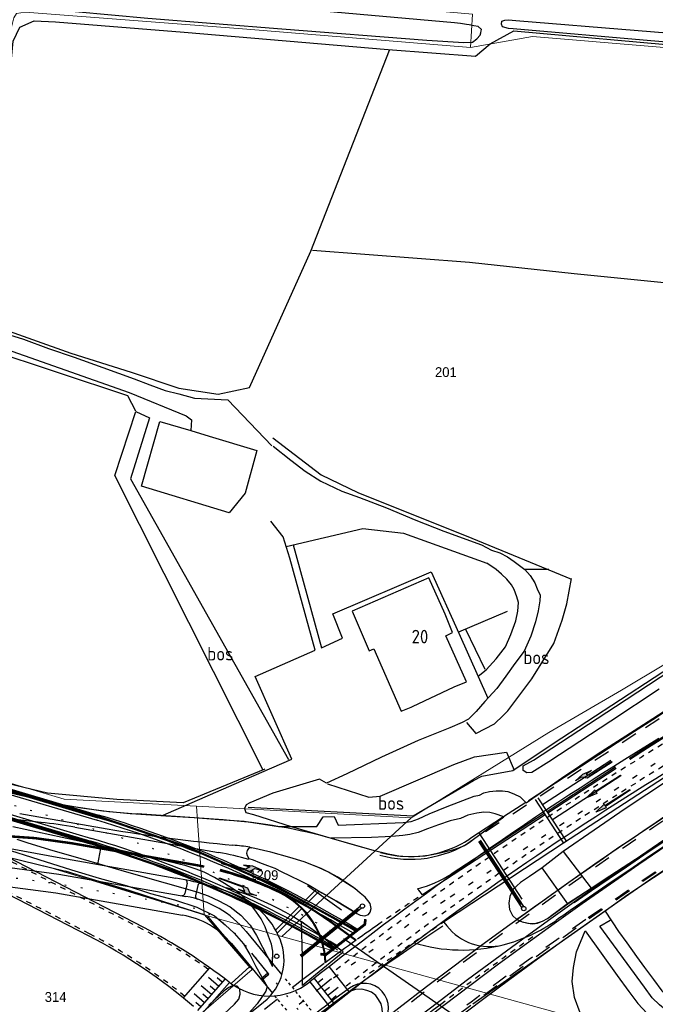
# Model space of a CAD drawing. Header units: metres. Extents: x 233874 to 239264, y 443832 to 448222.
# Tile 52 of 195: x 235104 to 235221, y 445309 to 445491. Entities that reach past the tile are written whole.
import ezdxf
from ezdxf.enums import TextEntityAlignment as Align

# ---------------------------------------------------------------- set-up
doc = ezdxf.new("R2010")
doc.units = ezdxf.units.M
doc.header["$MEASUREMENT"] = 0
for name, pattern in [('LIJN05-05', [1, 0.5, -0.5]), ('LIJN1-1', [2, 1, -1]), ('LIJN1-3', [4, 1, -3]), ('LIJNFPAD', [3, 0.3, -2.7]), ('PHANTOM', [2.5, 1.25, -0.25, 0.25, -0.25, 0.25, -0.25])]:
    doc.linetypes.add(name, pattern=pattern)
for name, color, linetype in [('DAKRAND-BYG', 4, 'Continuous'), ('FUNKTIEAAND', 253, 'Continuous'), ('Goud-kadastrale grenzen', 13, 'Continuous'), ('Goud-markering', 7, 'Continuous'), ('Goud-ontwerp', 2, 'Continuous'), ('Goud-werkgrens', 210, 'PHANTOM'), ('HOOFDGEBOUW', 4, 'Continuous'), ('HUISNUMMER', 253, 'Continuous'), ('INSTEEKSLOOT', 153, 'Continuous'), ('KANTVERH', 253, 'Continuous'), ('OVLIJNOBJ', 253, 'Continuous'), ('RASTER', 253, 'Continuous'), ('VRI-lantaarns', 162, 'Continuous')]:
    doc.layers.add(name, color=color, linetype=linetype)
doc.layers.add('G01 kadestrale perceelsgrens', color=73, linetype='Continuous', lineweight=0)
doc.layers.add('Z01 perceelnummer', color=73, linetype='Continuous', lineweight=13)
doc.layers.add('Goud-hulp', color=210, linetype='Continuous', plot=False)
doc.styles.get("Standard").update_dxf_attribs({"font": 'iso.shx'})
doc.styles.add('Styledgn001', font='dgn001.shx')
doc.linetypes.add('HAAIETAND50-R', pattern='A,0,-0.25,[122,wocad.shx,S=0.1,R=180,X=0,Y=0],-0.75', length=1)

# ---------------------------------------------------------------- blocks, each defined once
blk = doc.blocks.new('LA_7-5m')
blk.add_hatch(color=0).paths.add_polyline_path([(7.5, 0.375), (5.7, 0.675), (4, 0.375), (5.2, 0.375), (4.6, -0.225), (0, -0.225), (0, -0.375), (5.45, -0.375), (6.2, 0.375)])
at = {"color": 0}
blk.add_lwpolyline([(7.5, 0.375), (5.7, 0.675), (4, 0.375), (5.2, 0.375), (4.6, -0.225), (0, -0.225), (0, -0.375), (5.45, -0.375), (6.2, 0.375)], close=True, dxfattribs=at)
blk = doc.blocks.new('RA_7-5m')
blk.add_hatch(color=0).paths.add_polyline_path([(7.5, -0.375), (5.7, -0.675), (4, -0.375), (5.2, -0.375), (4.6, 0.225), (0, 0.225), (0, 0.375), (5.45, 0.375), (6.2, -0.375)])
at = {"color": 0}
blk.add_lwpolyline([(7.5, -0.375), (5.7, -0.675), (4, -0.375), (5.2, -0.375), (4.6, 0.225), (0, 0.225), (0, 0.375), (5.45, 0.375), (6.2, -0.375)], close=True, dxfattribs=at)
blk = doc.blocks.new('*U40')
at = {"layer": 'VRI-lantaarns', "color": 0}
for points in [[(0.35, 0.2), (14.88, 0.2)], [(0.35, -0.2), (14.88, -0.2)]]:
    blk.add_lwpolyline(points, dxfattribs=at)
at = {"layer": 'VRI-lantaarns', "color": 0, "linetype": 'LIJN1-1', "ltscale": 0.9, "const_width": 0.4}
blk.add_lwpolyline([(0.9, 0), (14.88, 0)], dxfattribs=at)
at = {"layer": 'VRI-lantaarns', "color": 0}
blk.add_circle((0, 0), 0.4, dxfattribs=at)
blk = doc.blocks.new('*U41')
at = {"layer": 'VRI-lantaarns', "color": 0}
for points in [[(0.35, 0.2), (14.63, 0.2)], [(0.35, -0.2), (14.63, -0.2)]]:
    blk.add_lwpolyline(points, dxfattribs=at)
at = {"layer": 'VRI-lantaarns', "color": 0, "linetype": 'LIJN1-1', "ltscale": 0.9, "const_width": 0.4}
blk.add_lwpolyline([(0.9, 0), (14.63, 0)], dxfattribs=at)
at = {"layer": 'VRI-lantaarns', "color": 0}
blk.add_circle((0, 0), 0.4, dxfattribs=at)
blk = doc.blocks.new('Universeelmast')
at = {"layer": 'VRI-lantaarns'}
h = blk.add_hatch(color=256, dxfattribs=at)
h.paths.add_polyline_path([(-0.45, 0, 1), (0.45, 0, 1)])
h.paths.add_polyline_path([(0.35, 0, -1), (-0.35, 0, -1)], flags=16)
blk.add_circle((0, 0), 0.4, dxfattribs=at)
blk = doc.blocks.new('RD_7-5m')
blk.add_hatch(color=0).paths.add_polyline_path([(5.45, -0.375), (5.45, -0.075), (0, -0.075), (0, 0.075), (5.45, 0.075), (5.45, 0.375), (7.5, 0)])
at = {"color": 0}
blk.add_lwpolyline([(5.45, -0.375), (5.45, -0.075), (0, -0.075), (0, 0.075), (5.45, 0.075), (5.45, 0.375), (7.5, 0)], close=True, dxfattribs=at)
blk = doc.blocks.new('A$C1532452F')
at = {"layer": 'G01 kadestrale perceelsgrens'}
for p, q in [((235136.956, 445345.912), (235176.417, 445343.815)), ((235152.672, 445321.959), (235176.417, 445343.815)), ((235138.979, 445325.743), (235138.388, 445325.924)), ((235138.979, 445325.743), (235152.672, 445321.959)), ((235152.672, 445321.959), (235220.559, 445303.197))]:
    blk.add_line(p, q, dxfattribs=at)
at = {"layer": 'G01 kadestrale perceelsgrens', "flags": 128}
for points in [[(235084.671, 445354.985), (235088.975, 445406.009), (235093.422, 445460.419), (235095.954, 445492.853), (235096.901, 445495.25), (235098.513, 445497.744), (235100.826, 445498.813), (235103.712, 445499.083), (235143.406, 445495.599), (235187.729, 445491.59), (235187.382, 445485.452)], [(235091.523, 445353.462), (235095.944, 445410.425), (235100.29, 445462.128), (235102.655, 445488.015), (235103.338, 445490.954), (235103.835, 445491.711), (235105.441, 445492.004), (235146.203, 445488.868), (235187.382, 445485.452)], [(235187.382, 445485.452), (235198.729, 445487.474), (235243.486, 445483.755), (235258.402, 445482.172), (235314.041, 445477.485), (235351.821, 445474.353)], [(235176.417, 445343.815), (235201.786, 445359.47), (235215.145, 445367.29), (235270.575, 445400.424), (235302.004, 445418.458), (235338.654, 445439.111), (235363.619, 445452.634)], [(235091.523, 445353.462), (235112.628, 445347.205), (235136.956, 445345.912)], [(235136.956, 445345.912), (235137.148, 445343.236), (235138.388, 445325.924)], [(235138.388, 445325.924), (235109.386, 445334.828), (235091.665, 445339.048)], [(235083.754, 445256.049), (235098.411, 445271.741), (235119.599, 445292.086), (235147.204, 445315.91), (235138.979, 445325.743)]]:
    blk.add_lwpolyline(points, dxfattribs=at)
at = {"layer": 'Z01 perceelnummer', "linetype": 'Continuous', "lineweight": 13, "style": 'Styledgn001'}
for s, p in [('201', (235182.824, 445425.768)), ('1209', (235149.344, 445333.242)), ('314', (235111.046, 445310.832))]:
    blk.add_text(s, height=1.8, dxfattribs=at).set_placement(p, align=Align.MIDDLE_CENTER)

msp = doc.modelspace()

# ---------------------------------------------------------------- linework, layer by layer
at = {"layer": 'DAKRAND-BYG'}
msp.add_line((235145.94, 445403.48), (235142.99, 445399.9), dxfattribs=at)
for points in [[(235142.99, 445399.9), (235126.87, 445404.77), (235130.19, 445416.7), (235135.93, 445415)], [(235135.93, 445415), (235139.26, 445414.01), (235148.03, 445411.34), (235145.94, 445403.48)]]:
    msp.add_lwpolyline(points, dxfattribs=at)
at = {"layer": 'Goud-hulp', "linetype": 'Continuous'}
for p, q in [((235217.51, 445359.638), (235198.014, 445346.943)), ((235213.178, 445354.341), (235200.608, 445346.156)), ((235213.997, 445353.084), (235201.427, 445344.899)), ((235214.161, 445352.833), (235201.591, 445344.647)), ((235214.979, 445351.576), (235202.409, 445343.39)), ((235223.021, 445351.174), (235204.485, 445339.103)), ((235096.795, 445349.812), (235106.158, 445347.557)), ((235199.246, 445347.148), (235204.485, 445339.103)), ((235199.749, 445347.476), (235204.988, 445339.431)), ((235108.366, 445342.95), (235086.694, 445345.395)), ((235197.531, 445346.628), (235193.438, 445343.963)), ((235104.44, 445344.595), (235120.508, 445341.778)), ((235141.863, 445343.415), (235126.021, 445344.504)), ((235201.088, 445344.32), (235178.502, 445329.613)), ((235200.924, 445344.571), (235183.801, 445333.421)), ((235193.438, 445343.963), (235187.207, 445339.905)), ((235114.605, 445342.051), (235141.016, 445337.421)), ((235154.37, 445342.2), (235161.71, 445340.02)), ((235092.142, 445340.082), (235112.037, 445336.41)), ((235162.36, 445339.835), (235169.48, 445337.81)), ((235196.858, 445328.825), (235188.917, 445341.019)), ((235118.842, 445335.217), (235119.36, 445338.172)), ((235204.485, 445339.103), (235182.776, 445324.812)), ((235082.709, 445337.269), (235111.642, 445333.434)), ((235112.037, 445336.41), (235133.177, 445332.703)), ((235204.42, 445337.62), (235200.54, 445334.6)), ((235080.616, 445334.016), (235111.11, 445329.974)), ((235111.642, 445333.434), (235134.994, 445329.339)), ((235138.4, 445325.97), (235112.89, 445333.97)), ((235135.239, 445331.79), (235134.822, 445329.857)), ((235137.185, 445331.325), (235136.774, 445329.42)), ((235156.35, 445327.958), (235158.998, 445330.606)), ((235163.605, 445326.789), (235157.375, 445331.302)), ((235205.24, 445327.99), (235209.52, 445330.84)), ((235111.11, 445329.974), (235134.39, 445325.892)), ((235156.885, 445327.644), (235159.512, 445330.272)), ((235162.7, 445328.47), (235160.01, 445329.99)), ((235151.517, 445323.124), (235155.983, 445327.591)), ((235151.811, 445322.57), (235156.415, 445327.174)), ((235166.47, 445326.16), (235162.7, 445328.47)), ((235201.54, 445325.27), (235205.24, 445327.99)), ((235138.4, 445325.97), (235146.84, 445316.2)), ((235212.15, 445326.61), (235187.757, 445309.487)), ((235166.21, 445321.197), (235161.464, 445324.635)), ((235166.339, 445321.289), (235161.552, 445324.757)), ((235182.456, 445324.602), (235183.006, 445323.905)), ((235146.072, 445322.887), (235152.657, 445314.902)), ((235143.372, 445320.66), (235150.916, 445311.512)), ((235150.292, 445315.019), (235147.111, 445318.877)), ((235148.751, 445314.137), (235150.101, 445315.251)), ((235148.942, 445313.906), (235150.292, 445315.019)), ((235146.13, 445307.34), (235149.309, 445309.89))]:
    msp.add_line(p, q, dxfattribs=at)
at = {"layer": 'Goud-hulp', "linetype": 'LIJN1-1', "ltscale": 3}
msp.add_line((235217.783, 445359.219), (235187.48, 445339.486), dxfattribs=at)
at = {"layer": 'Goud-hulp', "linetype": 'LIJN1-3'}
msp.add_line((235221.343, 445353.751), (235182.69, 445328.581), dxfattribs=at)
at = {"layer": 'Goud-hulp', "linetype": 'LIJN05-05'}
for p, q in [((235153.252, 445314.18), (235158.665, 445307.616)), ((235151.268, 445311.084), (235155.902, 445305.466))]:
    msp.add_line(p, q, dxfattribs=at)
at = {"layer": 'Goud-hulp', "linetype": 'LIJN1-3', "const_width": 0.45, "flags": 128}
for points in [[(235285.454, 445396.027, 0.0185929), (235219.543, 445356.516), (235216.593, 445354.595)], [(235093.464, 445340.543, -0.051823), (235114.087, 445339.096), (235136.626, 445335.145, -0.0074595), (235138.384, 445334.809)]]:
    msp.add_lwpolyline(points, format="xyb", dxfattribs=at)
at = {"layer": 'Goud-hulp', "linetype": 'LIJNFPAD', "flags": 128}
msp.add_lwpolyline([(235065.146, 445337.832), (235111.376, 445331.704), (235134.692, 445327.615, -0.1787807), (235144.722, 445321.774), (235167.153, 445294.572)], format="xyb", dxfattribs=at)
at = {"layer": 'Goud-hulp', "linetype": 'Continuous'}
for centre, radius, start, end in [((235783.581, 444490.334), 1037.364, 118.810562, 123.071257), ((235939.966, 444268.734), 1288.585, 119.190413, 124.697335), ((235939.966, 444268.734), 1287.835, 119.190413, 124.697335), ((235134.254, 445464.221), 120, 256.45926, 266.06567), ((235135.002, 445243.65), 100, 74.1228, 86.06567), ((235096.817, 445240.599), 103, 80.05487, 83.56186), ((235170.87, 445637.52), 300, 260.3358, 264.79667), ((235176.294, 445356.665), 20, 277.93803, 303.07126), ((235135.002, 445243.65), 95.5, 82.90571, 84.79667), ((235176.294, 445356.665), 20.5, 254.1228, 303.07126), ((235132.381, 445288.172), 50, 73.48632, 80.05487), ((235176.294, 445356.665), 20, 254.1228, 277.93803), ((235126.264, 445276.046), 60, 54.07854, 75.47831), ((235126.264, 445276.046), 60.15, 54.07854, 75.47831), ((235146.49, 445304.877), 32.467, 52.62803, 71.57774), ((235122.815, 445273.605), 60, 69.71059, 80.05487), ((235134.751, 445331.896), 0.5, 347.81702, 78.42817), ((235126.264, 445276.046), 59.85, 64.29102, 75.47831), ((235172.846, 445350.244), 20.075, 283.7286, 303.07126), ((235137.674, 445331.22), 0.5, 75.53869, 167.81702), ((235128.943, 445282.749), 50, 47.19571, 74.31491), ((235160.013, 445315.933), 23, 36.49668, 40.08226), ((235134.333, 445329.963), 0.5, 260.05487, 347.81702), ((235131.799, 445311.117), 18.5, 39.50969, 80.05487), ((235137.262, 445329.315), 0.5, 167.81702, 253.28896), ((235138.419, 445315.813), 15, 22.06285, 69.71059), ((235145.785, 445316.592), 14.85, 2.05607, 64.29102), ((235145.785, 445316.592), 15, 2.44923, 64.29102), ((235618.438, 444733.125), 723, 124.697335, 125.063449), ((235131.799, 445311.117), 15, 39.50969, 80.05487), ((235400.963, 444993.384), 396.3, 123.49653, 131.57221), ((235190.854, 445330.103), 10, 218.30029, 284.48217), ((235185.852, 445349.468), 30, 284.48217, 305.06345), ((235143.053, 445317.691), 10, 308.72775, 22.06285), ((235400.963, 444993.384), 403.2, 125.58462, 126.5894), ((235185.852, 445349.468), 30, 252.56986, 284.48217), ((235400.963, 444993.384), 396.8, 126.47385, 131.57221), ((235167.758, 445308.843), 4.5, 317.53232, 126.47385), ((235618.438, 444733.125), 723, 127.116822, 128.574831)]:
    msp.add_arc(centre, radius, start, end, dxfattribs=at)
at = {"layer": 'Goud-hulp', "linetype": 'LIJN1-1', "ltscale": 3}
for centre, radius, start, end in [((235783.581, 444490.334), 1036.864, 118.810562, 123.071257), ((235939.966, 444268.734), 1284.835, 119.190413, 124.697335), ((235618.438, 444733.125), 720, 124.697335, 128.839879), ((235400.963, 444993.384), 403.2, 128.16145, 131.57221)]:
    msp.add_arc(centre, radius, start, end, dxfattribs=at)
at = {"layer": 'Goud-hulp', "linetype": 'LIJN1-1'}
for centre, radius, start, end in [((235400.963, 444993.384), 403.2, 123.62129, 124.90132), ((235400.963, 444993.384), 396.8, 123.35776, 126.00462), ((235618.438, 444733.125), 723, 125.479746, 127.116822)]:
    msp.add_arc(centre, radius, start, end, dxfattribs=at)
at = {"layer": 'Goud-hulp', "linetype": 'LIJN1-3'}
msp.add_arc((235400.963, 444993.384), 400, 123.07126, 131.57221, dxfattribs=at)
at = {"layer": 'Goud-hulp', "linetype": 'HAAIETAND50-R'}
for start, end in [(124.90132, 125.547), (126.62084, 127.6633)]:
    msp.add_arc((235400.963, 444993.384), 403.2, start, end, dxfattribs=at)
at = {"layer": 'Goud-markering', "linetype": 'Continuous'}
for p, q in [((235141.046, 445312.779), (235139.159, 445314.419)), ((235141.702, 445313.534), (235140.759, 445314.354)), ((235158.584, 445314.232), (235162.32, 445309.537)), ((235159.207, 445313.449), (235160.185, 445314.227)), ((235159.83, 445312.667), (235161.786, 445314.223)), ((235137.219, 445308.376), (235142.218, 445314.127)), ((235139.734, 445311.269), (235137.847, 445312.909)), ((235140.39, 445312.024), (235139.447, 445312.844)), ((235160.452, 445311.884), (235161.43, 445312.662)), ((235161.075, 445311.102), (235163.031, 445312.658)), ((235138.422, 445309.76), (235136.535, 445311.4)), ((235139.078, 445310.515), (235138.135, 445311.335)), ((235161.698, 445310.319), (235162.676, 445311.097)), ((235137.766, 445309.005), (235136.823, 445309.825))]:
    msp.add_line(p, q, dxfattribs=at)
at = {"layer": 'Goud-markering', "linetype": 'LIJN1-1', "ltscale": 3}
for centre, radius, start, end in [((235697.385, 444633.86), 853.462, 121.774605, 149.18254), ((235699.984, 444630.603), 850.5, 121.807635, 148.928273)]:
    msp.add_arc(centre, radius, start, end, dxfattribs=at)
at = {"layer": 'Goud-markering', "ltscale": 3}
for radius in [854.6, 853.5]:
    msp.add_arc((235699.984, 444630.603), radius, 121.807635, 148.928273, dxfattribs=at)
at = {"layer": 'Goud-ontwerp', "linetype": 'Continuous'}
for p, q in [((235089.226, 445352.579), (235118.801, 445343.81)), ((235089.368, 445353.058), (235118.943, 445344.29)), ((235089.092, 445352.097), (235118.659, 445343.331)), ((235088.097, 445348.741), (235117.664, 445339.975)), ((235127.257, 445323.61), (235081.601, 445347.162)), ((235087.804, 445347.785), (235117.38, 445339.017)), ((235087.947, 445348.264), (235117.522, 445339.496)), ((235117.08, 445322.108), (235078.014, 445342.261))]:
    msp.add_line(p, q, dxfattribs=at)
at = {"layer": 'Goud-ontwerp', "color": 7, "linetype": 'LIJN1-1'}
for p, q in [((235127.074, 445323.254), (235081.418, 445346.807)), ((235117.263, 445322.464), (235078.197, 445342.617))]:
    msp.add_line(p, q, dxfattribs=at)
at = {"layer": 'Goud-ontwerp', "color": 1, "linetype": 'Continuous'}
for p, q in [((235134.571, 445310.665), (235139.393, 445316.213)), ((235161.323, 445316.411), (235165.059, 445311.716)), ((235137.968, 445307.713), (235143.01, 445313.514)), ((235157.802, 445313.609), (235161.538, 445308.914))]:
    msp.add_line(p, q, dxfattribs=at)
at = {"layer": 'Goud-ontwerp', "color": 7, "linetype": 'LIJNFPAD'}
msp.add_lwpolyline([(235164.332, 445321.394, 0.0627245), (235118.161, 445341.653), (235088.595, 445350.419, -0.0470458), (235080.189, 445353.798), (235065.552, 445361.349, 0.0586385), (235054.61, 445365.456), (235045.979, 445367.586)], format="xyb", dxfattribs=at)
at = {"layer": 'Goud-ontwerp', "linetype": 'Continuous', "const_width": 0.4}
for points in [[(235089.297, 445352.818), (235118.872, 445344.05, -0.063921), (235166.449, 445323.038, -0.0638406)], [(235087.875, 445348.024), (235117.451, 445339.256, -0.0614959), (235162.211, 445319.746)]]:
    msp.add_lwpolyline(points, format="xyb", dxfattribs=at)
at = {"layer": 'Goud-ontwerp', "linetype": 'Continuous', "const_width": 0.5}
msp.add_lwpolyline([(235168.041, 445325.161), (235167.907, 445324.17), (235160.728, 445318.595), (235159.737, 445318.728)], dxfattribs=at)
at = {"layer": 'Goud-ontwerp', "linetype": 'Continuous'}
for centre, radius, start, end in [((235697.385, 444633.86), 853.962, 121.774624, 149.182442), ((235552.998, 444815.296), 636, 121.360632, 128.416818), ((235699.984, 444630.603), 850, 121.807635, 148.928273), ((235552.998, 444815.296), 630, 121.360632, 134.012145), ((235060.815, 445148.225), 203.5, 58.93795, 73.48649), ((235060.815, 445148.225), 204, 58.88376, 73.48649), ((235060.815, 445148.225), 204.5, 58.82985, 73.48649), ((235060.815, 445148.225), 200, 59.32545, 73.48649), ((235060.815, 445148.225), 199, 59.43886, 73.48649), ((235060.815, 445148.225), 199.5, 59.382, 73.48649), ((235081.411, 445234.738), 100, 52.01316, 62.71234), ((235071.234, 445233.237), 100, 49.31176, 62.71234), ((235150.345, 445323.011), 12, 232.01316, 308.41682)]:
    msp.add_arc(centre, radius, start, end, dxfattribs=at)
at = {"layer": 'Goud-ontwerp', "color": 7, "linetype": 'LIJN1-1'}
for centre, radius, start, end in [((235552.998, 444815.296), 634.75, 121.360632, 128.010436), ((235552.998, 444815.296), 631.25, 121.360632, 128.007669), ((235081.411, 445234.738), 99.6, 54.58459, 62.71234), ((235071.234, 445233.237), 100.4, 50.71017, 62.71234)]:
    msp.add_arc(centre, radius, start, end, dxfattribs=at)
at = {"layer": 'Goud-werkgrens', "linetype": 'Continuous'}
msp.add_line((235164.332, 445321.394), (235186.967, 445305.669), dxfattribs=at)
msp.add_lwpolyline([(235247.706, 445359.835, 0.0182724), (235195.899, 445325.064)], format="xyb", dxfattribs=at)
msp.add_lwpolyline([(235195.899, 445325.064), (235196.87, 445324.65), (235198.355, 445324.35), (235199.235, 445324.355), (235200.6, 445324.79), (235201.54, 445325.27), (235205.206, 445328.038), (235209.52, 445330.84), (235219.322, 445337.218), (235237.78, 445349.34)], dxfattribs=at)
at = {"layer": 'HOOFDGEBOUW'}
for points in [[(235174.59, 445363.38), (235176.41, 445364.17), (235176.67, 445364.27), (235184.34, 445367.86), (235186.61, 445368.82), (235182.83, 445377.29), (235184.04, 445377.85), (235182.67, 445381.25), (235179.67, 445387.9), (235165.57, 445381.78)], [(235165.57, 445381.78), (235168.72, 445374.52), (235169.59, 445374.9), (235174.59, 445363.38)]]:
    msp.add_lwpolyline(points, dxfattribs=at)
at = {"layer": 'INSTEEKSLOOT'}
for points in [[(235107.61, 445492.7), (235107.94, 445492.7), (235128.03, 445490.87), (235152.67, 445488.92), (235179.3, 445486.81), (235186.15, 445486.41), (235187.71, 445486.48), (235188.51, 445487.07), (235189.12, 445487.72), (235189.25, 445488.16), (235189.33, 445488.56), (235189.36, 445488.81), (235188.79, 445489.31), (235187.95, 445489.48), (235187.11, 445489.64), (235186.61, 445489.68), (235185.53, 445489.92), (235184.43, 445490.01), (235160.16, 445492.18), (235136.27, 445494.07), (235111.17, 445496), (235107.71, 445496.13)], [(235244.44, 445484.69), (235220.51, 445486.73), (235195.23, 445488.89), (235194.34, 445488.96), (235193.26, 445489.25), (235193.05, 445489.77), (235193.14, 445490.31), (235193.66, 445490.52), (235194.37, 445490.56), (235195.71, 445490.45), (235218.21, 445488.63), (235235.46, 445487.18)], [(235222.06, 445367.44), (235213.14, 445361.58), (235201.79, 445354.11), (235198.65, 445352.13), (235197.71, 445352.06), (235197.03, 445352.52), (235197.06, 445353.32), (235198.92, 445354.4), (235214.02, 445364.28), (235234.39, 445377.66)], [(235141.05, 445306.81), (235143.97, 445309.49), (235144.74, 445310.46), (235145.02, 445311.34), (235144.95, 445312.29), (235144.42, 445312.8), (235143.63, 445312.93), (235142.93, 445312.6), (235142.02, 445311.99), (235139.25, 445309.3)]]:
    msp.add_lwpolyline(points, dxfattribs=at)
at = {"layer": 'KANTVERH'}
for p, q in [((235142.73, 445420.7), (235150.81, 445412.22)), ((235149.11, 445319.99), (235150.8, 445316.69)), ((235150.94, 445317.18), (235151.01, 445319.28))]:
    msp.add_line(p, q, dxfattribs=at)
for points in [[(235419.01, 445455.64), (235415.99, 445453.64), (235408.22, 445448.51), (235399.96, 445443.02), (235392.19, 445437.93), (235384.76, 445433.21), (235377.34, 445428.18), (235370.86, 445423.92), (235364.27, 445419.65), (235356.3, 445414.77), (235341.27, 445406.01), (235331.24, 445399.89), (235320.08, 445393.47), (235307.32, 445386.02), (235294.15, 445378.3), (235281.62, 445371.14), (235272.33, 445365.61), (235263.18, 445359.88), (235254.68, 445354.65), (235244.46, 445348.1), (235235.08, 445342.08), (235225.74, 445335.86), (235216.3, 445329.65), (235212.15, 445326.61)], [(235391.78, 445447.64), (235389.45, 445446.34), (235383.69, 445443.2), (235377, 445439.38), (235370.9, 445436.03), (235365.35, 445432.88), (235358.86, 445429.22), (235351.23, 445424.84), (235340.11, 445418.95), (235330.81, 445413.73), (235321.07, 445408.2), (235310.97, 445402.49), (235299.81, 445396.17), (235289.24, 445390.2), (235278.82, 445384.27), (235269.5, 445378.95), (235261.23, 445374.2), (235253.07, 445369.48), (235245.15, 445364.66), (235238.01, 445360.16), (235231.81, 445356.2), (235223.79, 445350.73), (235215.78, 445345.45), (235204.42, 445337.62)], [(235089.11, 445436.88), (235090.61, 445435.02), (235091.4, 445434.81), (235097.74, 445433.74), (235099.03, 445433.53), (235100.71, 445433.2), (235105.17, 445431.83), (235109.74, 445430.11), (235114.48, 445428.52), (235119.75, 445426.63), (235125.51, 445424.56), (235128.38, 445423.42), (235131.21, 445422.39), (235133.72, 445421.79), (235136.57, 445421), (235142.73, 445420.7)], [(235088.63, 445430.55), (235091.58, 445432.13), (235097.6, 445431.39), (235098.78, 445431.1), (235124.6, 445422.02), (235135.04, 445417.71), (235136.04, 445416.98), (235135.93, 445415)], [(235151.06, 445412.15), (235154.31, 445409.57), (235156.96, 445407.55), (235159.82, 445405.71), (235163.69, 445403.89), (235166.91, 445402.68), (235171.88, 445400.82), (235177.31, 445398.52), (235182.47, 445396.5), (235189.39, 445393.98), (235191.23, 445393.03), (235192.74, 445392.5), (235194.14, 445391.78), (235195.37, 445390.93), (235196.37, 445390.2), (235197.36, 445389.47), (235198.32, 445388.33), (235199.17, 445387.01), (235199.63, 445385.92), (235200.14, 445384.72), (235200.11, 445383.67), (235199.81, 445381.89), (235199.29, 445379.82), (235198.42, 445377.18), (235197.2, 445374.47), (235195.51, 445372.2), (235193.86, 445369.82), (235192.17, 445367.6), (235190.02, 445365.16), (235188.42, 445363.33), (235187, 445361.94), (235185.79, 445361.29), (235183.56, 445360.36), (235177.74, 445358.02), (235170.97, 445354.96), (235164.59, 445351.86), (235160.84, 445350.16), (235159.6, 445350.91), (235151.01, 445348.35), (235146.79, 445346.53), (235146.11, 445346.18), (235145.8, 445345.51), (235146.05, 445344.78), (235147.42, 445344.37), (235154.37, 445342.2)], [(235130.84, 445344.26), (235143.86, 445349.98), (235154.47, 445354.59), (235147.77, 445369.79), (235158.81, 445374.62), (235154.11, 445391.57), (235152.87, 445395.48), (235150.64, 445398.38)], [(235153.43, 445393.72), (235167.55, 445397), (235175.01, 445396.15), (235190.38, 445390.63)], [(235154.76, 445394.03), (235159.95, 445375.08), (235163.81, 445376.83), (235162.01, 445381.29), (235180.11, 445389.01), (235185.22, 445377.75), (235190.56, 445365.78)], [(235188.75, 445369.84), (235190.24, 445371.02), (235192.06, 445373.03), (235193.8, 445375.25), (235194.78, 445377.48), (235195.69, 445380.01), (235196.04, 445381.79), (235196.17, 445383.39), (235195.9, 445384.41), (235195.4, 445385.76), (235194.88, 445386.66), (235194.05, 445387.68), (235193.03, 445388.61), (235192.09, 445389.44), (235190.38, 445390.63)], [(235197.59, 445346.57), (235204.09, 445351.07), (235210.67, 445355.51), (235217.45, 445359.87), (235225.39, 445364.95)], [(235099.22, 445349.23), (235110.25, 445346.58), (235115.79, 445345.63), (235120.81, 445344.97), (235125.79, 445344.52), (235131.29, 445344.17), (235136.53, 445343.85), (235141.12, 445343.47), (235145.71, 445343.15), (235152.04, 445342.19), (235154.37, 445342.2)], [(235209.52, 445330.84), (235212.97, 445333.13), (235220.18, 445337.77), (235229.15, 445343.77)], [(235161.71, 445340.02), (235165.94, 445338.8), (235169.48, 445337.81), (235172.23, 445337.14), (235174.46, 445336.71), (235176.57, 445336.68), (235179.03, 445336.78)], [(235147.1, 445338.18), (235146.93, 445338.34), (235146.51, 445338.12), (235146.28, 445337.78), (235146.14, 445337.29), (235146.26, 445336.83), (235146.61, 445336.3), (235147.4, 445336.09), (235148.56, 445335.54), (235150.02, 445335.02), (235151.34, 445334.51), (235152.64, 445333.86), (235154.09, 445333.19), (235156.07, 445332.22), (235157.71, 445331.39), (235160.01, 445329.99), (235162.7, 445328.47), (235166.47, 445326.16), (235167.05, 445325.86), (235167.9, 445325.79), (235168.57, 445325.99), (235168.9, 445326.41), (235169.06, 445327.1), (235168.93, 445328.02), (235168.48, 445328.55), (235167.98, 445329.2), (235167.08, 445329.92), (235166.09, 445330.76), (235164.71, 445331.67), (235162.9, 445332.82), (235161.22, 445333.81), (235159.38, 445334.66), (235156.75, 445335.68), (235154.11, 445336.5), (235150.63, 445337.48), (235147.13, 445338.27)], [(235200.54, 445334.6), (235198.2, 445332.97), (235196.56, 445331.9), (235195.2, 445330.66), (235194.59, 445329.3), (235194.39, 445328.11), (235194.55, 445326.94), (235195.06, 445325.85), (235195.86, 445325.08), (235196.87, 445324.65), (235197.91, 445324.41), (235198.8, 445324.29), (235199.67, 445324.42), (235200.6, 445324.79), (235201.54, 445325.27), (235202.56, 445326.04), (235205.24, 445327.99)], [(235171.17, 445307.91), (235171.08, 445308.72), (235170.9, 445309.58), (235170.46, 445310.37), (235169.92, 445311.12), (235169.17, 445311.73), (235168.29, 445312.05), (235167.36, 445312.28), (235166.2, 445312.22), (235165.11, 445311.86), (235158.66, 445306.56), (235163.55, 445300.69), (235170.13, 445306.18), (235170.46, 445306.61), (235170.85, 445307.08), (235171.17, 445307.91)]]:
    msp.add_lwpolyline(points, dxfattribs=at)
at = {"layer": 'KANTVERH', "color": 13}
for points in [[(235188.05, 445347.75), (235188.98, 445347.98), (235189.81, 445348.36), (235190.84, 445348.63), (235192.1, 445348.78), (235193.26, 445348.73), (235194.25, 445348.6), (235195.32, 445348.22), (235196.48, 445347.67), (235197.59, 445346.57)], [(235154.37, 445342.2), (235159.09, 445342.22), (235160.24, 445343.98), (235162.25, 445344.02), (235163.03, 445342.45), (235174.96, 445342.94), (235176.43, 445343.12), (235177.78, 445343.61), (235179.76, 445344.51), (235183.08, 445345.84), (235188.05, 445347.75)], [(235193.5, 445343.94), (235191.91, 445344.53), (235190.92, 445344.76), (235189.83, 445344.85), (235188.51, 445344.65), (235186.87, 445344.28), (235185.52, 445343.69), (235183.62, 445343.24), (235181.45, 445342.51), (235179.44, 445341.77), (235177.73, 445341.11), (235176.19, 445340.73), (235174.92, 445340.53), (235173.56, 445340.44), (235171.64, 445340.3), (235169.17, 445340.15), (235161.71, 445340.02)], [(235179.03, 445336.78), (235181.23, 445337.21), (235182.81, 445337.58), (235184.3, 445337.97), (235185.23, 445338.24), (235186.22, 445338.71), (235187.92, 445339.88), (235193.5, 445343.94)], [(235149.11, 445319.99), (235150.91, 445316.46), (235151.01, 445319.28), (235150.76, 445320.55), (235150.23, 445322.05), (235149.56, 445323.71), (235148.88, 445325.22), (235147.97, 445326.45), (235147.11, 445327.63), (235146.14, 445328.66), (235145.21, 445329.54), (235144.13, 445330.43), (235142.12, 445331.7), (235140.26, 445332.8), (235138.38, 445333.81), (235136.87, 445334.33), (235135.06, 445334.93), (235126.39, 445337.04), (235114.51, 445339.66), (235103.16, 445342.14)], [(235103.93, 445339.86), (235105.74, 445339.22), (235109.95, 445337.97), (235115.69, 445336.3), (235123.05, 445334.15), (235129.23, 445332.39), (235133.15, 445331.27), (235137.23, 445330.14), (235139.13, 445329.43), (235141.06, 445328.52), (235143.18, 445327.44), (235145.12, 445325.88), (235146.82, 445324.04), (235148.02, 445322.13), (235149.11, 445319.99)], [(235101.39, 445338.21), (235107.95, 445336.13), (235113.97, 445334.23), (235119.06, 445332.71), (235124.02, 445331.31), (235128.47, 445329.89), (235132.89, 445328.68), (235137, 445327.34), (235140.24, 445325.78), (235142.26, 445324.1), (235143.89, 445322.57), (235145.59, 445320.62), (235146.74, 445318.67), (235147.87, 445316.47), (235149.93, 445312.79), (235149.71, 445311.91), (235148.11, 445309.58), (235146.13, 445307.34)], [(235204.42, 445337.62), (235209.52, 445330.84)], [(235205.24, 445327.99), (235200.54, 445334.6)], [(235212.15, 445326.61), (235214.55, 445322.86), (235216.09, 445320.78), (235217.89, 445318.27), (235219.33, 445316.25), (235221.02, 445314.05), (235222.55, 445311.97), (235224.28, 445310.33), (235225.93, 445309.04), (235227.89, 445307.82), (235230.91, 445306.12), (235233.96, 445304.72), (235237.26, 445303.25), (235241.17, 445302.03), (235245.15, 445300.9), (235249, 445300.09), (235252.26, 445299.47), (235255.19, 445299.08), (235257.35, 445299.01), (235259.405, 445299.383)], [(235156.47, 445313.01), (235163.95, 445319.13), (235156.22, 445324.73), (235156.39, 445318.19), (235156.42, 445312.97)], [(235259.804, 445297.321), (235257.38, 445296.85), (235255.16, 445296.83), (235252.93, 445297.16), (235250.65, 445297.54), (235247.93, 445298.02), (235245.22, 445298.64), (235242.42, 445299.42), (235239.63, 445300.29), (235237.1, 445301.25), (235234.96, 445302.13), (235232.87, 445303.05), (235231.13, 445303.84), (235229.25, 445304.75), (235227.52, 445305.7), (235225.73, 445306.64), (235224.35, 445307.46), (235223.18, 445308.56), (235222.14, 445309.39), (235220.79, 445310.66), (235219.34, 445312.63), (235211.17, 445323.89), (235213.07, 445324.99)], [(235207.52, 445307.92), (235206.49, 445310.76), (235206.08, 445313.71), (235206.28, 445316.25), (235206.82, 445319.12), (235208.44, 445323.03), (235214.35, 445314.79), (235216.47, 445311.86), (235218.14, 445309.62), (235219.85, 445307.77)]]:
    msp.add_lwpolyline(points, dxfattribs=at)
at = {"layer": 'OVLIJNOBJ'}
msp.add_line((235197.37, 445389.52), (235201.78, 445389.51), dxfattribs=at)
for points in [[(235149.15, 445352.66), (235121.95, 445406.73), (235125.82, 445418.51), (235128.29, 445417.36), (235124.82, 445406.14), (235153.86, 445354.49)], [(235186.64, 445361.32), (235188.34, 445359.32), (235191.74, 445361.06), (235193.37, 445362.58), (235194.25, 445363.46), (235198.64, 445369.38), (235202.69, 445375.88), (235204.24, 445380.17), (235205.08, 445383.17), (235205.91, 445387.82)], [(235161.03, 445350.04), (235168.66, 445347.57), (235170.73, 445347.75), (235184.26, 445353.58), (235188.09, 445354.98), (235193.98, 445355.85), (235195.37, 445352.58)]]:
    msp.add_lwpolyline(points, dxfattribs=at)
at = {"layer": 'RASTER'}
for p, q in [((235185.19, 445378), (235194.18, 445381.79)), ((235186.43, 445378.46), (235190, 445371.14)), ((235143.4, 445313.38), (235146.72, 445316.4))]:
    msp.add_line(p, q, dxfattribs=at)
for points in [[(235098.86, 445434.55), (235100.67, 445460.01), (235103.24, 445486.66), (235104.45, 445489.22), (235107.11, 445490.41), (235111.05, 445490.19), (235134.69, 445488.27), (235172.19, 445485.13), (235188.3, 445483.88), (235190.95, 445486.17), (235195.31, 445488.53), (235228.15, 445485.61), (235269.13, 445482.09), (235305.48, 445479.04), (235351.26, 445475.33), (235362.94, 445453.4)], [(235098.81, 445434.56), (235113.84, 445429.27), (235124.95, 445425.76), (235133.7, 445422.84), (235140.94, 445421.7), (235146.71, 445422.94), (235157.98, 445448.03), (235172.43, 445485.01)], [(235146.48, 445345.75), (235176.82, 445344.14), (235187.89, 445350.68), (235189.46, 445351.45), (235195.17, 445352.49), (235202.55, 445357.47), (235227.3, 445373.63), (235247.41, 445386.36), (235264.99, 445396.93), (235289.61, 445411.55), (235317.35, 445427.27), (235338.89, 445439.68), (235363.08, 445453.33)], [(235158.3, 445448.21), (235187.14, 445446.02), (235206.45, 445443.9), (235243.74, 445440.17), (235280.73, 445436.32), (235324.62, 445431.46)], [(235149.5, 445352.73), (235134.49, 445346.52), (235122.29, 445347.16), (235109.54, 445348.34), (235100.52, 445350.48), (235094.78, 445352.66), (235092.22, 445354.57), (235093.44, 445370.84), (235095.05, 445391.89), (235098.35, 445430.08), (235124.25, 445421.45), (235125.73, 445418.62)], [(235150.98, 445413.71), (235159.87, 445406.86), (235166.64, 445403.65), (235187.59, 445395.23), (235205.95, 445387.71)]]:
    msp.add_lwpolyline(points, dxfattribs=at)
at = {"layer": 'RASTER', "color": 13}
msp.add_lwpolyline([(235091.48, 445339.17), (235112.89, 445333.97), (235124.5, 445330.47), (235138.4, 445325.97), (235146.84, 445316.2)], dxfattribs=at)

# ---------------------------------------------------------------- block references
at = {"layer": 'Goud-hulp'}
for name, p, rotation in [('RA_7-5m', (235213.178, 445354.341), 213.0712567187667), ('RD_7-5m', (235214.979, 445351.576), 213.0712567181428), ('RD_7-5m', (235216.698, 445348.936), 213.0712567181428), ('*U40', (235197.16, 445327.081), 123.0712567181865), ('LA_7-5m', (235141.627, 445335.741), 344.889872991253), ('RA_7-5m', (235141.049, 445332.387), 340.374972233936), ('*U41', (235167.474, 445327.549), 219.1343028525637)]:
    msp.add_blockref(name, p, dxfattribs=dict(at, rotation=rotation))
msp.add_blockref('Universeelmast', (235151.717, 445318.321), dxfattribs=at)
at = {"layer": 'Goud-kadastrale grenzen', "linetype": 'Continuous'}
msp.add_blockref('A$C1532452F', (0, 0), dxfattribs=at)

# ---------------------------------------------------------------- texts
at = {"layer": 'FUNKTIEAAND'}
for p in [(235138.94, 445372.72), (235197.07, 445372.05), (235170.36, 445345.26)]:
    msp.add_text('bos', height=2.5, dxfattribs=at).set_placement(p)
at = {"layer": 'HUISNUMMER'}
msp.add_text('20', height=2.5, dxfattribs=at).set_placement((235176.52, 445375.87))

doc.saveas('drawing.dxf')
